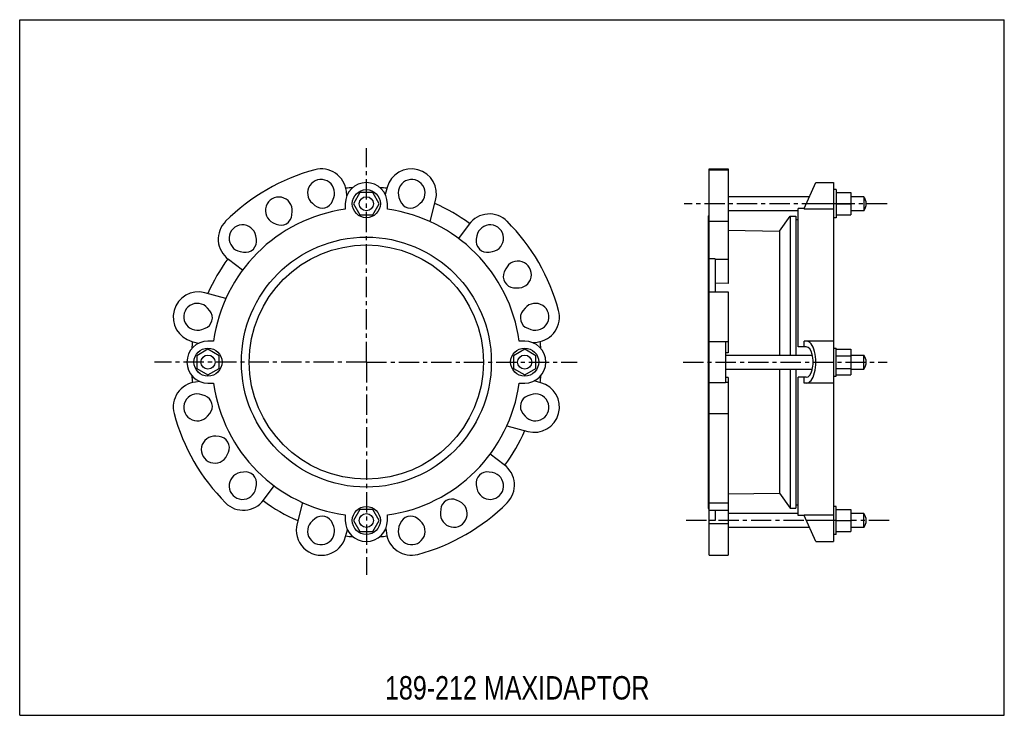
# Model space of a CAD drawing. Header units: millimetres. Extents: x 0 to 841, y 0 to 594.
import ezdxf

# ---------------------------------------------------------------- set-up
doc = ezdxf.new("R2010")
doc.units = ezdxf.units.MM
doc.header["$LTSCALE"] = 46.255
doc.linetypes.add('CENTER', pattern=[0.6, 0.375, -0.075, 0.075, -0.075])
doc.layers.get('0').update_dxf_attribs({"linetype": 'CONTINUOUS'})
doc.layers.add('02___PRT_ALL_AXES', color=7, linetype='CONTINUOUS')
doc.styles.get("Standard").update_dxf_attribs({"font": 'txt', "width": 0.8})

msp = doc.modelspace()

# ---------------------------------------------------------------- linework, layer by layer
at = {"color": 7, "linetype": 'Continuous'}
for p, q in [((0, 0), (0, 594)), ((0, 594), (841, 594)), ((841, 0), (841, 594)), ((589, 136.67), (589, 466.55)), ((605, 465.82), (605, 368.83)), ((670, 432.71), (680, 454.86)), ((680, 454.86), (695, 454.86)), ((695, 454.86), (695, 148.36)), ((290.61, 446.36), (285.12, 436.86)), ((301.58, 446.36), (290.61, 446.36)), ((307.06, 436.86), (301.58, 446.36)), ((697.5, 446.36), (709.95, 446.36)), ((709.95, 446.36), (709.95, 427.36)), ((267.24, 439.41), (268.21, 442.11)), ((323.97, 442.11), (324.94, 439.41)), ((721, 442.86), (709.95, 442.86)), ((232.56, 427.24), (232.8, 430.11)), ((249.98, 437.22), (252.18, 435.37)), ((278.09, 436.86), (278.09, 432.12)), ((285.12, 436.86), (290.61, 427.36)), ((301.58, 427.36), (307.06, 436.86)), ((314.09, 432.12), (314.09, 436.86)), ((340, 435.37), (342.2, 437.22)), ((665, 314.61), (665, 432.71)), ((670, 432.71), (665, 432.71)), ((670, 432.71), (670, 432.12)), ((695, 432.12), (670, 432.12)), ((695, 436.86), (671.87, 436.86)), ((697.5, 436.86), (709.95, 436.86)), ((721, 430.86), (709.95, 430.86)), ((216.45, 420.67), (219.05, 419.45)), ((290.61, 427.36), (301.58, 427.36)), ((589, 421.82), (605, 421.82)), ((663, 423.36), (665, 423.36)), ((697.5, 427.36), (709.95, 427.36)), ((605, 414.15), (648.92, 413.4)), ((202.2, 406.52), (201.7, 409.35)), ((390.48, 409.35), (389.98, 406.52)), ((188.35, 396), (191.18, 395.49)), ((401, 395.49), (403.83, 396)), ((178.24, 389.37), (190.45, 380.28)), ((594, 389.71), (589, 389.71)), ((594, 389.71), (594, 361.54)), ((594, 389.37), (605, 389.37)), ((415.15, 381.25), (413.93, 378.65)), ((421.73, 365.14), (424.59, 364.9)), ((605, 368.83), (594, 368.94)), ((176.13, 356.01), (158.22, 360.81)), ((589, 361.54), (605, 361.54)), ((605, 361.54), (605, 309.43)), ((162.33, 345.52), (160.47, 347.72)), ((431.71, 347.72), (429.85, 345.52)), ((155.59, 329.48), (158.29, 330.46)), ((433.89, 330.46), (436.59, 329.48)), ((165.58, 319.61), (160.84, 319.61)), ((431.34, 319.61), (426.61, 319.61)), ((670, 314.61), (670, 319.61)), ((695, 319.61), (670, 319.61)), ((147.09, 319.27), (152.85, 317.73)), ((431.34, 312.58), (421.84, 307.09)), ((440.84, 307.09), (431.34, 312.58)), ((438.2, 318.24), (442.03, 318.69)), ((589, 319.27), (605, 319.27)), ((589, 319.13), (603, 319.13)), ((603, 319.13), (603, 284.08)), ((671.87, 314.61), (665, 314.61)), ((421.84, 307.09), (421.84, 296.12)), ((440.84, 296.12), (440.84, 307.09)), ((605, 309.43), (603, 309.44)), ((421.84, 296.12), (431.34, 290.64)), ((431.34, 290.64), (440.84, 296.12)), ((605, 288.52), (603, 288.52)), ((605, 288.52), (605, 136.67)), ((671.87, 288.61), (665, 288.61)), ((665, 170.5), (665, 288.61)), ((670, 283.61), (670, 288.61)), ((153.98, 284.98), (150.15, 284.53)), ((160.84, 283.61), (165.58, 283.61)), ((426.61, 283.61), (431.34, 283.61)), ((445.1, 283.94), (439.33, 285.49)), ((589, 284.08), (603, 284.08)), ((603, 284.53), (605, 284.53)), ((695, 283.61), (670, 283.61)), ((158.29, 272.76), (155.59, 273.73)), ((436.59, 273.73), (433.89, 272.76)), ((160.47, 255.5), (162.33, 257.69)), ((429.85, 257.69), (431.71, 255.5)), ((589, 257.61), (605, 257.61)), ((416.05, 247.21), (433.97, 242.41)), ((170.45, 238.07), (167.59, 238.32)), ((177.03, 221.97), (178.25, 224.57)), ((413.94, 213.85), (401.74, 222.93)), ((191.18, 207.72), (188.35, 207.22)), ((403.83, 207.22), (401, 207.72)), ((201.7, 193.87), (202.2, 196.7)), ((208.33, 183.76), (217.42, 195.96)), ((389.98, 196.7), (390.48, 193.87)), ((605, 189.06), (648.92, 189.81)), ((241.69, 181.64), (236.89, 163.73)), ((375.73, 182.55), (373.13, 183.77)), ((589, 181.4), (605, 181.4)), ((663, 179.86), (665, 179.86)), ((278.09, 171.09), (278.09, 166.36)), ((314.09, 166.36), (314.09, 171.09)), ((359.62, 175.97), (359.38, 173.11)), ((589, 175.1), (605, 175.1)), ((594, 175.1), (594, 166.22)), ((670, 170.5), (665, 170.5)), ((670, 171.09), (695, 171.09)), ((670, 171.09), (670, 170.5)), ((680, 148.36), (670, 170.5)), ((252.18, 167.84), (249.98, 165.99)), ((268.21, 161.11), (267.24, 163.81)), ((324.94, 163.81), (323.97, 161.11)), ((342.2, 165.99), (340, 167.84)), ((594, 166.22), (589, 166.22)), ((589, 163.73), (605, 163.73)), ((695, 166.36), (671.87, 166.36)), ((278.42, 152.6), (279.97, 158.37)), ((312.72, 159.5), (313.17, 155.67)), ((680, 148.36), (695, 148.36)), ((589, 136.67), (605, 136.67)), ((0, 0), (841, 0))]:
    msp.add_line(p, q, dxfattribs=at)
for radius in [12, 6]:
    msp.add_circle((431.34, 301.61), radius, dxfattribs=at)
for centre, radius, start, end in [((296.09, 301.61), 170, 105, 135), ((257.4, 446.01), 11.5, 340.1501, 229.8499), ((296.09, 436.86), 18, 0, 180), ((334.78, 446.01), 11.5, 310.1501, 199.8499), ((296.09, 301.61), 149.5, 94.43295, 96.73422), ((296.09, 301.61), 149.5, 83.26853, 85.56704), ((221.34, 431.08), 11.5, 355.1501, 244.8499), ((258.3, 442.63), 9.5, 229.8499, 340.1501), ((333.88, 442.63), 9.5, 199.8499, 310.1501), ((296.09, 301.61), 131.75, 97.85245, 172.14755), ((296.09, 301.61), 131.75, 7.85245, 82.14755), ((191.09, 406.61), 21.5, 135, 233.32461), ((223.09, 428.05), 9.5, 244.8499, 355.1501), ((296.09, 301.61), 170, 15, 45), ((190.38, 407.32), 11.5, 10.1501, 259.8499), ((401.8, 407.32), 11.5, 280.1501, 169.8499), ((192.85, 404.85), 9.5, 259.8499, 10.1501), ((399.33, 404.85), 9.5, 169.8499, 280.1501), ((296.09, 301.61), 147.5, 143.32173, 156.61855), ((425.56, 376.36), 11.5, 265.1501, 154.8499), ((422.53, 374.61), 9.5, 154.8499, 265.1501), ((152.65, 340.04), 21.5, 75, 255), ((151.68, 340.3), 11.5, 40.1501, 289.8499), ((155.07, 339.4), 9.5, 289.8499, 40.1501), ((437.12, 339.4), 9.5, 139.8499, 250.1501), ((440.5, 340.3), 11.5, 250.1501, 139.8499), ((439.53, 340.04), 21.5, 276.67539, 15), ((160.84, 301.61), 18, 90, 270), ((431.34, 301.61), 18, 270, 90), ((296.09, 301.61), 149.5, 173.26853, 175.56851), ((296.09, 301.61), 149.5, 4.43153, 6.73422), ((713, 301.61), 10, 323.1301, 36.8699), ((296.09, 301.61), 149.5, 184.43153, 186.73422), ((296.09, 301.61), 149.5, 353.26853, 355.56851), ((152.65, 263.17), 21.5, 96.67539, 195), ((296.09, 301.61), 131.75, 187.85246, 262.14755), ((296.09, 301.61), 131.75, 277.85246, 352.14755), ((439.53, 263.17), 21.5, 255, 75), ((151.68, 262.91), 11.5, 70.1501, 319.8499), ((155.07, 263.82), 9.5, 319.8499, 70.1501), ((437.12, 263.82), 9.5, 109.8499, 220.1501), ((440.5, 262.91), 11.5, 220.1501, 109.8499), ((296.09, 301.61), 170, 195, 225), ((166.62, 226.86), 11.5, 85.1501, 334.8499), ((169.65, 228.61), 9.5, 334.8499, 85.1501), ((296.09, 301.61), 147.5, 323.32173, 336.61855), ((401.1, 196.6), 21.5, 315, 53.32461), ((190.38, 195.9), 11.5, 100.1501, 349.8499), ((192.85, 198.37), 9.5, 349.8499, 100.1501), ((399.33, 198.37), 9.5, 79.8499, 190.1501), ((401.8, 195.9), 11.5, 190.1501, 79.8499), ((191.09, 196.6), 21.5, 225, 323.32461), ((296.09, 301.61), 147.5, 233.32173, 246.61855), ((296.09, 301.61), 170, 285, 315), ((370.84, 172.14), 11.5, 175.1501, 64.8499), ((369.09, 175.17), 9.5, 64.8499, 175.1501), ((258.3, 160.58), 9.5, 19.8499, 130.1501), ((333.88, 160.58), 9.5, 49.8499, 160.1501), ((257.66, 158.17), 21.5, 165, 345), ((257.4, 157.2), 11.5, 130.1501, 19.8499), ((296.09, 166.36), 18, 180, 360), ((334.78, 157.2), 11.5, 160.1501, 49.8499), ((296.09, 301.61), 149.5, 263.26853, 265.56851), ((296.09, 301.61), 149.5, 274.43153, 276.73422), ((334.53, 158.17), 21.5, 186.67539, 285)]:
    msp.add_arc(centre, radius, start, end, dxfattribs=at)
for major_axis in [(0, 18), (0, 13)]:
    msp.add_ellipse((671.87, 301.61), major_axis=major_axis, ratio=0.451611, start_param=-3.141593, end_param=0, dxfattribs=at)
at = {"layer": '02___PRT_ALL_AXES', "color": 7, "linetype": 'CENTER'}
for p, q in [((296.09, 301.61), (296.09, 484.24)), ((740.95, 436.86), (567.53, 436.86)), ((296.09, 301.61), (115.13, 301.61)), ((296.09, 301.61), (296.09, 119.81)), ((296.09, 301.61), (476.21, 301.61)), ((566.69, 301.61), (740.95, 301.61)), ((697.5, 166.36), (567.53, 166.36)), ((742.62, 166.36), (709.95, 166.36))]:
    msp.add_line(p, q, dxfattribs=at)
at = {"layer": '02___PRT_ALL_AXES', "color": 7, "linetype": 'Continuous'}
for p, q in [((589, 466.55), (605, 466.55)), ((589, 465.82), (605, 465.82)), ((605, 466.55), (605, 465.82)), ((279.46, 443.72), (279.01, 447.55)), ((313.76, 450.61), (312.21, 444.84)), ((697.5, 448.86), (695, 448.86)), ((697.5, 448.86), (697.5, 424.86)), ((350.49, 421.57), (355.29, 439.48)), ((674.58, 442.86), (605, 442.86)), ((721, 442.86), (721, 430.86)), ((665, 430.86), (605, 430.86)), ((588, 426.61), (588, 176.61)), ((588, 426.61), (589, 426.61)), ((648.92, 413.4), (658, 426.36)), ((658, 426.36), (658, 307.61)), ((658, 426.36), (663, 426.36)), ((663, 426.36), (663, 307.61)), ((697.5, 424.86), (695, 424.86)), ((383.85, 419.45), (374.77, 407.25)), ((648.92, 413.4), (648.92, 307.61)), ((160.84, 312.58), (151.34, 307.09)), ((170.34, 307.09), (160.84, 312.58)), ((695, 313.61), (697.5, 313.61)), ((697.5, 289.61), (697.5, 313.61)), ((697.5, 312.58), (709.95, 312.58)), ((709.95, 312.58), (709.95, 290.64)), ((151.34, 307.09), (151.34, 296.12)), ((170.34, 296.12), (170.34, 307.09)), ((603, 307.61), (677.07, 307.61)), ((697.5, 307.09), (709.95, 307.09)), ((709.95, 307.61), (721, 307.61)), ((721, 295.61), (721, 307.61)), ((151.34, 296.12), (160.84, 290.64)), ((160.84, 290.64), (170.34, 296.12)), ((603, 295.61), (677.07, 295.61)), ((648.92, 295.61), (648.92, 189.81)), ((658, 295.61), (658, 176.86)), ((663, 295.61), (663, 176.86)), ((697.5, 296.12), (709.95, 296.12)), ((709.95, 295.61), (721, 295.61)), ((695, 289.61), (697.5, 289.61)), ((697.5, 290.64), (709.95, 290.64)), ((648.92, 189.81), (658, 176.86)), ((658, 176.86), (663, 176.86)), ((697.5, 178.36), (695, 178.36)), ((697.5, 154.36), (697.5, 178.36)), ((290.61, 175.86), (285.12, 166.36)), ((301.58, 175.86), (290.61, 175.86)), ((307.06, 166.36), (301.58, 175.86)), ((588, 176.61), (589, 176.61)), ((665, 172.36), (605, 172.36)), ((697.5, 175.86), (709.95, 175.86)), ((709.95, 175.86), (709.95, 156.86)), ((721, 172.36), (709.95, 172.36)), ((721, 160.36), (721, 172.36)), ((285.12, 166.36), (290.61, 156.86)), ((301.58, 156.86), (307.06, 166.36)), ((674.58, 160.36), (605, 160.36)), ((697.5, 166.36), (709.95, 166.36)), ((721, 160.36), (709.95, 160.36)), ((290.61, 156.86), (301.58, 156.86)), ((697.5, 154.36), (695, 154.36)), ((697.5, 156.86), (709.95, 156.86))]:
    msp.add_line(p, q, dxfattribs=at)
for centre, radius in [((296.09, 436.86), 12), ((296.09, 436.86), 6), ((296.09, 301.61), 106.75), ((296.09, 301.61), 100), ((160.84, 301.61), 12), ((160.84, 301.61), 6), ((296.09, 166.36), 12), ((296.09, 166.36), 6)]:
    msp.add_circle(centre, radius, dxfattribs=at)
for centre, radius, start, end in [((257.66, 445.05), 21.5, 6.67539, 105), ((334.53, 445.05), 21.5, 345, 165), ((713, 436.86), 10, 323.1301, 36.8699), ((296.09, 301.61), 147.5, 53.32173, 66.61855), ((401.1, 406.61), 21.5, 45, 143.32461), ((713, 301.61), 10, 323.1301, 36.8699), ((713, 166.36), 10, 323.1301, 36.8699)]:
    msp.add_arc(centre, radius, start, end, dxfattribs=at)

# ---------------------------------------------------------------- texts
at = {"color": 2, "linetype": 'Continuous', "insert": (312.01, 33.47), "char_height": 20, "width": 288, "attachment_point": 1, "line_spacing_factor": 0.9}
msp.add_mtext('189-212 MAXIDAPTOR', dxfattribs=at)

doc.saveas('drawing.dxf')
